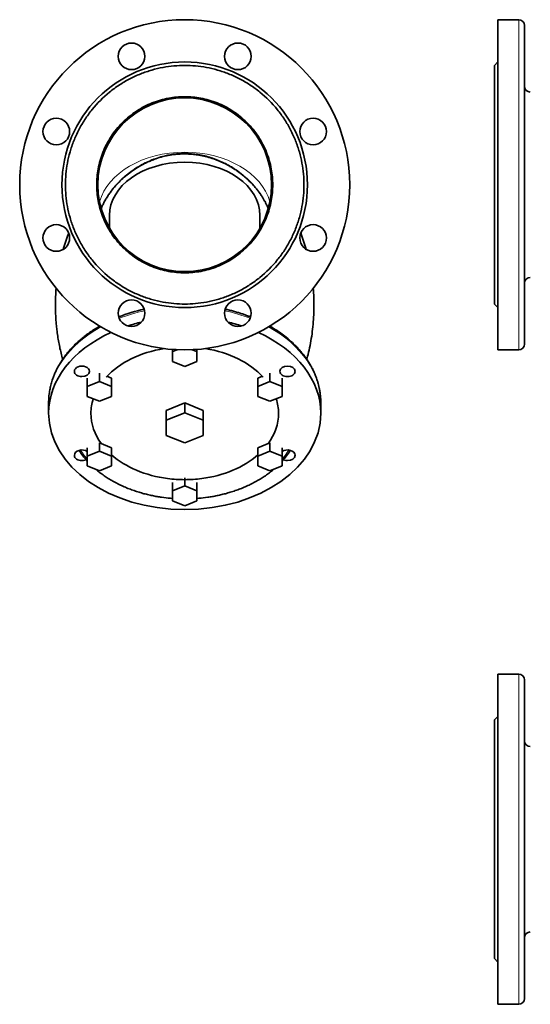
# Model space of a CAD drawing. Extents: x 3366 to 4200, y 341 to 1082.
# Tile 1 of 8: x 3366 to 3587, y 341 to 766. Entities that reach past the tile are written whole.
import ezdxf

# ---------------------------------------------------------------- set-up
doc = ezdxf.new("R2010")
doc.units = 0

msp = doc.modelspace()

# ---------------------------------------------------------------- linework, layer by layer
at = {"color": 7, "lineweight": 35, "ltscale": 0.014412}
msp.add_line((3572.74, 766.01), (3572.74, 765.72), dxfattribs=at)
at = {"color": 7, "lineweight": 35, "ltscale": 0.45}
for p, q in [((3572.74, 766.01), (3581.74, 766.01)), ((3572.74, 623.51), (3581.74, 623.51)), ((3572.74, 483.55), (3581.74, 483.55)), ((3572.74, 341.05), (3581.74, 341.05))]:
    msp.add_line(p, q, dxfattribs=at)
at = {"color": 7, "lineweight": 35, "ltscale": 0.045064}
for p, q in [((3572.74, 765.72), (3572.74, 764.82)), ((3572.74, 624.7), (3572.74, 623.8)), ((3572.74, 342.24), (3572.74, 341.34))]:
    msp.add_line(p, q, dxfattribs=at)
at = {"color": 7, "lineweight": 13}
for p, q in [((3581.74, 766.01), (3581.74, 694.76)), ((3581.74, 694.76), (3581.74, 623.51)), ((3581.74, 483.55), (3581.74, 412.3)), ((3581.74, 412.3), (3581.74, 341.05))]:
    msp.add_line(p, q, dxfattribs=at)
at = {"color": 7, "lineweight": 35, "ltscale": 0.078043}
for p, q in [((3572.74, 764.82), (3572.74, 763.26)), ((3572.74, 626.26), (3572.74, 624.7))]:
    msp.add_line(p, q, dxfattribs=at)
at = {"color": 7, "lineweight": 35, "ltscale": 0.112613}
for p, q in [((3572.74, 763.26), (3572.74, 761)), ((3572.74, 628.51), (3572.74, 626.26)), ((3572.74, 480.8), (3572.74, 478.55)), ((3572.74, 346.05), (3572.74, 343.8))]:
    msp.add_line(p, q, dxfattribs=at)
at = {"color": 7, "lineweight": 35, "ltscale": 0.147859}
for p, q in [((3572.74, 761), (3572.74, 758.05)), ((3572.74, 631.47), (3572.74, 628.51)), ((3572.74, 478.55), (3572.74, 475.59)), ((3572.74, 349.01), (3572.74, 346.05))]:
    msp.add_line(p, q, dxfattribs=at)
at = {"color": 7, "lineweight": 35, "ltscale": 0.030421}
for p, q in [((3584.24, 763.51), (3584.24, 762.9)), ((3584.24, 626.62), (3584.24, 626.01))]:
    msp.add_line(p, q, dxfattribs=at)
at = {"color": 7, "lineweight": 35, "ltscale": 0.10708}
for p, q in [((3584.24, 762.9), (3584.24, 760.76)), ((3584.24, 628.76), (3584.24, 626.62))]:
    msp.add_line(p, q, dxfattribs=at)
at = {"color": 7, "lineweight": 35, "ltscale": 0.090451}
for p, q in [((3584.24, 760.76), (3584.24, 758.95)), ((3584.24, 630.57), (3584.24, 628.76))]:
    msp.add_line(p, q, dxfattribs=at)
at = {"color": 7, "lineweight": 35, "ltscale": 0.182716}
for p, q in [((3572.74, 758.05), (3572.74, 754.39)), ((3572.74, 635.12), (3572.74, 631.47)), ((3572.74, 475.59), (3572.74, 471.94)), ((3572.74, 352.67), (3572.74, 349.01))]:
    msp.add_line(p, q, dxfattribs=at)
at = {"color": 7, "lineweight": 35, "ltscale": 0.119662}
for p, q in [((3584.24, 758.95), (3584.24, 756.55)), ((3584.24, 632.96), (3584.24, 630.57))]:
    msp.add_line(p, q, dxfattribs=at)
at = {"color": 7, "lineweight": 35, "ltscale": 0.152202}
for p, q in [((3584.24, 756.55), (3584.24, 753.51)), ((3584.24, 636), (3584.24, 632.96))]:
    msp.add_line(p, q, dxfattribs=at)
at = {"color": 7, "lineweight": 35, "ltscale": 0.216037}
msp.add_line((3572.74, 754.39), (3572.74, 750.07), dxfattribs=at)
at = {"color": 7, "lineweight": 35, "ltscale": 0.187686}
for p, q in [((3584.24, 753.51), (3584.24, 749.76)), ((3584.24, 639.76), (3584.24, 636))]:
    msp.add_line(p, q, dxfattribs=at)
at = {"color": 7, "lineweight": 35, "ltscale": 0.246689}
msp.add_line((3572.74, 750.07), (3572.74, 745.14), dxfattribs=at)
at = {"color": 7, "lineweight": 35, "ltscale": 0.22541}
for p, q in [((3584.24, 749.76), (3584.24, 745.25)), ((3584.24, 644.27), (3584.24, 639.76))]:
    msp.add_line(p, q, dxfattribs=at)
at = {"color": 7, "lineweight": 35, "ltscale": 0.106066}
for p, q in [((3571.24, 746.26), (3572.74, 747.76)), ((3571.24, 643.26), (3572.74, 641.76)), ((3571.24, 463.8), (3572.74, 465.3)), ((3571.24, 360.8), (3572.74, 359.3))]:
    msp.add_line(p, q, dxfattribs=at)
at = {"color": 7, "lineweight": 35}
for p, q in [((3571.24, 746.26), (3571.24, 694.76)), ((3571.24, 694.76), (3571.24, 643.26)), ((3571.24, 463.8), (3571.24, 360.8)), ((3584.24, 431.55), (3584.24, 421.43)), ((3572.74, 418.7), (3572.74, 405.9)), ((3584.24, 403.18), (3584.24, 393.05))]:
    msp.add_line(p, q, dxfattribs=at)
at = {"color": 7, "lineweight": 35, "ltscale": 0.273628}
for p, q in [((3572.74, 745.14), (3572.74, 739.67)), ((3572.74, 649.85), (3572.74, 644.38)), ((3572.74, 462.68), (3572.74, 457.21)), ((3572.74, 367.39), (3572.74, 361.92))]:
    msp.add_line(p, q, dxfattribs=at)
at = {"color": 7, "lineweight": 35, "ltscale": 0.264316}
for p, q in [((3584.24, 745.25), (3584.24, 739.96)), ((3584.24, 649.55), (3584.24, 644.27))]:
    msp.add_line(p, q, dxfattribs=at)
at = {"color": 7, "lineweight": 35, "ltscale": 0.296002}
for p, q in [((3572.74, 739.67), (3572.74, 733.75)), ((3572.74, 655.77), (3572.74, 649.85)), ((3572.74, 457.21), (3572.74, 451.29)), ((3572.74, 373.31), (3572.74, 367.39))]:
    msp.add_line(p, q, dxfattribs=at)
at = {"color": 7, "lineweight": 35, "ltscale": 0.302979}
for p, q in [((3584.24, 739.96), (3584.24, 733.9)), ((3584.24, 655.61), (3584.24, 649.55))]:
    msp.add_line(p, q, dxfattribs=at)
at = {"color": 7, "lineweight": 35, "ltscale": 0.313199}
for p, q in [((3572.74, 733.75), (3572.74, 727.48)), ((3572.74, 662.03), (3572.74, 655.77))]:
    msp.add_line(p, q, dxfattribs=at)
at = {"color": 7, "lineweight": 35, "ltscale": 0.339648}
for p, q in [((3584.24, 733.9), (3584.24, 727.11)), ((3584.24, 662.4), (3584.24, 655.61))]:
    msp.add_line(p, q, dxfattribs=at)
at = {"color": 7, "lineweight": 35, "ltscale": 0.324898}
msp.add_line((3572.74, 727.48), (3572.74, 720.98), dxfattribs=at)
at = {"color": 7, "lineweight": 35, "ltscale": 0.372365}
msp.add_line((3584.24, 727.11), (3584.24, 719.66), dxfattribs=at)
at = {"color": 7, "lineweight": 35, "ltscale": 0.331087}
msp.add_line((3572.74, 720.98), (3572.74, 714.36), dxfattribs=at)
at = {"color": 7, "lineweight": 35, "ltscale": 0.399129}
msp.add_line((3584.24, 719.66), (3584.24, 711.68), dxfattribs=at)
at = {"color": 7, "lineweight": 35, "ltscale": 0.332007}
for p, q in [((3572.74, 714.36), (3572.74, 707.72)), ((3572.74, 431.91), (3572.74, 425.27)), ((3572.74, 399.34), (3572.74, 392.7))]:
    msp.add_line(p, q, dxfattribs=at)
at = {"color": 7, "lineweight": 35, "ltscale": 0.418138}
for p, q in [((3584.24, 711.68), (3584.24, 703.32)), ((3584.24, 686.2), (3584.24, 677.83))]:
    msp.add_line(p, q, dxfattribs=at)
at = {"color": 7, "lineweight": 35, "ltscale": 0.328136}
for p, q in [((3572.74, 707.72), (3572.74, 701.16)), ((3572.74, 425.27), (3572.74, 418.7))]:
    msp.add_line(p, q, dxfattribs=at)
at = {"color": 7, "lineweight": 35, "ltscale": 0.428014}
msp.add_line((3584.24, 703.32), (3584.24, 694.76), dxfattribs=at)
at = {"color": 7, "lineweight": 35, "ltscale": 0.320111}
msp.add_line((3572.74, 701.16), (3572.74, 694.76), dxfattribs=at)
at = {"color": 7, "lineweight": 35, "ltscale": 0.320109}
msp.add_line((3572.74, 694.76), (3572.74, 688.36), dxfattribs=at)
at = {"color": 7, "lineweight": 35, "ltscale": 0.428012}
msp.add_line((3584.24, 694.76), (3584.24, 686.2), dxfattribs=at)
at = {"color": 7, "lineweight": 35, "ltscale": 0.005003}
msp.add_line((3474.74, 690.2), (3474.75, 690.3), dxfattribs=at)
at = {"color": 7, "lineweight": 35, "ltscale": 0.328139}
for p, q in [((3572.74, 688.36), (3572.74, 681.79)), ((3572.74, 405.9), (3572.74, 399.34))]:
    msp.add_line(p, q, dxfattribs=at)
at = {"color": 7, "lineweight": 35, "ltscale": 0.274693}
msp.add_line((3405.02, 681.54), (3405.02, 676.05), dxfattribs=at)
at = {"color": 7, "lineweight": 35, "ltscale": 0.274716}
msp.add_line((3470.02, 681.54), (3470.02, 676.05), dxfattribs=at)
at = {"color": 7, "lineweight": 35, "ltscale": 0.332008}
msp.add_line((3572.74, 681.79), (3572.74, 675.15), dxfattribs=at)
at = {"color": 7, "lineweight": 35, "ltscale": 0.399128}
msp.add_line((3584.24, 677.83), (3584.24, 669.85), dxfattribs=at)
at = {"color": 7, "lineweight": 35, "ltscale": 0.331085}
msp.add_line((3572.74, 675.15), (3572.74, 668.53), dxfattribs=at)
at = {"color": 7, "lineweight": 35, "ltscale": 0.324899}
for p, q in [((3572.74, 668.53), (3572.74, 662.03)), ((3572.74, 445.03), (3572.74, 438.53)), ((3572.74, 386.07), (3572.74, 379.58))]:
    msp.add_line(p, q, dxfattribs=at)
at = {"color": 7, "lineweight": 35, "ltscale": 0.372366}
msp.add_line((3584.24, 669.85), (3584.24, 662.4), dxfattribs=at)
at = {"color": 7, "lineweight": 35, "ltscale": 0.246688}
for p, q in [((3572.74, 644.38), (3572.74, 639.44)), ((3572.74, 467.62), (3572.74, 462.68)), ((3572.74, 361.92), (3572.74, 356.99))]:
    msp.add_line(p, q, dxfattribs=at)
at = {"color": 7, "lineweight": 35, "ltscale": 0.216039}
for p, q in [((3572.74, 639.44), (3572.74, 635.12)), ((3572.74, 471.94), (3572.74, 467.62)), ((3572.74, 356.99), (3572.74, 352.67))]:
    msp.add_line(p, q, dxfattribs=at)
at = {"color": 7, "lineweight": 35, "ltscale": 0.046703}
for p, q in [((3432.27, 623.7), (3432.27, 622.77)), ((3442.77, 622.77), (3442.77, 623.7))]:
    msp.add_line(p, q, dxfattribs=at)
at = {"color": 7, "lineweight": 35, "ltscale": 0.107779}
for p, q in [((3432.27, 622.77), (3434.26, 623.58)), ((3440.77, 623.58), (3442.77, 622.77))]:
    msp.add_line(p, q, dxfattribs=at)
at = {"color": 7, "lineweight": 35, "ltscale": 0.21433}
for p, q in [((3432.27, 618.48), (3432.27, 622.77)), ((3442.77, 622.77), (3442.77, 618.48)), ((3395.46, 603.45), (3395.46, 607.74)), ((3405.96, 607.74), (3405.96, 603.45)), ((3469.07, 603.45), (3469.07, 607.74)), ((3479.57, 607.74), (3479.57, 603.45)), ((3432.27, 558.38), (3432.27, 562.66)), ((3442.77, 562.66), (3442.77, 558.38))]:
    msp.add_line(p, q, dxfattribs=at)
at = {"color": 7, "lineweight": 35, "ltscale": 0.014411}
for p, q in [((3572.74, 623.8), (3572.74, 623.51)), ((3572.74, 483.55), (3572.74, 483.26)), ((3572.74, 341.34), (3572.74, 341.05))]:
    msp.add_line(p, q, dxfattribs=at)
at = {"color": 7, "lineweight": 35, "ltscale": 0.283533}
for p, q in [((3437.52, 616.34), (3432.27, 618.48)), ((3442.77, 618.48), (3437.52, 616.34)), ((3395.46, 607.74), (3400.71, 609.88)), ((3400.71, 609.88), (3405.96, 607.74)), ((3469.07, 607.74), (3474.32, 609.88)), ((3474.32, 609.88), (3479.57, 607.74)), ((3405.96, 581.22), (3400.71, 583.37)), ((3474.32, 583.37), (3469.07, 581.22)), ((3432.27, 562.66), (3437.52, 564.81)), ((3437.52, 564.81), (3442.77, 562.66))]:
    msp.add_line(p, q, dxfattribs=at)
at = {"color": 7, "lineweight": 35, "ltscale": 0.176776}
for p, q in [((3400.71, 609.88), (3400.71, 613.42)), ((3474.32, 613.42), (3474.32, 609.88)), ((3395.46, 577.69), (3395.46, 581.22)), ((3405.96, 577.69), (3405.96, 581.22)), ((3469.07, 577.69), (3469.07, 581.22)), ((3479.57, 581.22), (3479.57, 577.69))]:
    msp.add_line(p, q, dxfattribs=at)
at = {"color": 7, "lineweight": 35, "ltscale": 0.110425}
for p, q in [((3405.96, 611.28), (3403.92, 612.11)), ((3471.12, 612.11), (3469.07, 611.28))]:
    msp.add_line(p, q, dxfattribs=at)
at = {"color": 7, "lineweight": 35, "ltscale": 0.176777}
for p, q in [((3395.46, 607.74), (3395.46, 611.28)), ((3405.96, 607.74), (3405.96, 611.28)), ((3469.07, 607.74), (3469.07, 611.28)), ((3479.57, 607.74), (3479.57, 611.28)), ((3400.71, 579.83), (3400.71, 583.37)), ((3474.32, 579.83), (3474.32, 583.37)), ((3432.27, 562.66), (3432.27, 566.2)), ((3437.52, 564.81), (3437.52, 568.34)), ((3442.77, 562.66), (3442.77, 566.2))]:
    msp.add_line(p, q, dxfattribs=at)
at = {"color": 7, "lineweight": 35, "ltscale": 0.283532}
for p, q in [((3400.71, 601.31), (3395.46, 603.45)), ((3405.96, 603.45), (3400.71, 601.31)), ((3474.32, 601.31), (3469.07, 603.45)), ((3479.57, 603.45), (3474.32, 601.31)), ((3395.46, 577.69), (3400.71, 579.83)), ((3400.71, 579.83), (3405.96, 577.69)), ((3469.07, 577.69), (3474.32, 579.83)), ((3474.32, 579.83), (3479.57, 577.69)), ((3400.71, 571.26), (3395.46, 573.4)), ((3405.96, 573.4), (3400.71, 571.26)), ((3474.32, 571.26), (3469.07, 573.4)), ((3479.57, 573.4), (3474.32, 571.26)), ((3437.52, 556.23), (3432.27, 558.38)), ((3442.77, 558.38), (3437.52, 556.23))]:
    msp.add_line(p, q, dxfattribs=at)
at = {"color": 7, "lineweight": 35, "ltscale": 0.22981}
for p, q in [((3378.77, 600.72), (3378.77, 596.12)), ((3496.27, 600.72), (3496.27, 596.12))]:
    msp.add_line(p, q, dxfattribs=at)
at = {"color": 7, "lineweight": 35, "ltscale": 0.432049}
for p, q in [((3437.52, 600.64), (3429.52, 597.37)), ((3445.52, 597.37), (3437.52, 600.64)), ((3437.52, 596.4), (3429.52, 593.13)), ((3445.52, 593.13), (3437.52, 596.4)), ((3429.52, 586.6), (3437.52, 583.33)), ((3437.52, 583.33), (3445.52, 586.6))]:
    msp.add_line(p, q, dxfattribs=at)
at = {"color": 7, "lineweight": 35, "ltscale": 0.212132}
for p, q in [((3437.52, 596.4), (3437.52, 600.64)), ((3429.52, 593.13), (3429.52, 597.37)), ((3445.52, 597.37), (3445.52, 593.13))]:
    msp.add_line(p, q, dxfattribs=at)
at = {"color": 7, "lineweight": 35, "ltscale": 0.326599}
for p, q in [((3429.52, 593.13), (3429.52, 586.6)), ((3445.52, 586.6), (3445.52, 593.13))]:
    msp.add_line(p, q, dxfattribs=at)
at = {"color": 7, "lineweight": 35, "ltscale": 0.214331}
for p, q in [((3395.46, 573.4), (3395.46, 577.69)), ((3405.96, 577.69), (3405.96, 573.4)), ((3469.07, 573.4), (3469.07, 577.69)), ((3479.57, 577.69), (3479.57, 573.4))]:
    msp.add_line(p, q, dxfattribs=at)
at = {"color": 7, "lineweight": 35, "ltscale": 0.045065}
msp.add_line((3572.74, 483.26), (3572.74, 482.36), dxfattribs=at)
at = {"color": 7, "lineweight": 35, "ltscale": 0.078042}
for p, q in [((3572.74, 482.36), (3572.74, 480.8)), ((3572.74, 343.8), (3572.74, 342.24))]:
    msp.add_line(p, q, dxfattribs=at)
at = {"color": 7, "lineweight": 35, "ltscale": 0.026751}
msp.add_line((3584.24, 481.05), (3584.24, 480.52), dxfattribs=at)
at = {"color": 7, "lineweight": 35, "ltscale": 0.079018}
for p, q in [((3584.24, 480.52), (3584.24, 478.94)), ((3584.24, 345.67), (3584.24, 344.09))]:
    msp.add_line(p, q, dxfattribs=at)
at = {"color": 7, "lineweight": 35, "ltscale": 0.127721}
for p, q in [((3584.24, 478.94), (3584.24, 476.38)), ((3584.24, 348.22), (3584.24, 345.67))]:
    msp.add_line(p, q, dxfattribs=at)
at = {"color": 7, "lineweight": 35, "ltscale": 0.170921}
for p, q in [((3584.24, 476.38), (3584.24, 472.96)), ((3584.24, 351.64), (3584.24, 348.22))]:
    msp.add_line(p, q, dxfattribs=at)
at = {"color": 7, "lineweight": 35, "ltscale": 0.207243}
for p, q in [((3584.24, 472.96), (3584.24, 468.82)), ((3584.24, 355.78), (3584.24, 351.64))]:
    msp.add_line(p, q, dxfattribs=at)
at = {"color": 7, "lineweight": 35, "ltscale": 0.235947}
for p, q in [((3584.24, 468.82), (3584.24, 464.1)), ((3584.24, 360.5), (3584.24, 355.78))]:
    msp.add_line(p, q, dxfattribs=at)
at = {"color": 7, "lineweight": 35, "ltscale": 0.256905}
for p, q in [((3584.24, 464.1), (3584.24, 458.96)), ((3584.24, 365.64), (3584.24, 360.5))]:
    msp.add_line(p, q, dxfattribs=at)
at = {"color": 7, "lineweight": 35, "ltscale": 0.270491}
for p, q in [((3584.24, 458.96), (3584.24, 453.55)), ((3584.24, 371.05), (3584.24, 365.64))]:
    msp.add_line(p, q, dxfattribs=at)
at = {"color": 7, "lineweight": 35, "ltscale": 0.313198}
for p, q in [((3572.74, 451.29), (3572.74, 445.03)), ((3572.74, 379.58), (3572.74, 373.31))]:
    msp.add_line(p, q, dxfattribs=at)
at = {"color": 7, "lineweight": 35, "ltscale": 0.277448}
for p, q in [((3584.24, 453.55), (3584.24, 448)), ((3584.24, 376.6), (3584.24, 371.05))]:
    msp.add_line(p, q, dxfattribs=at)
at = {"color": 7, "lineweight": 35, "ltscale": 0.278731}
msp.add_line((3584.24, 448), (3584.24, 442.43), dxfattribs=at)
at = {"color": 7, "lineweight": 35, "ltscale": 0.275385}
for p, q in [((3584.24, 442.43), (3584.24, 436.92)), ((3584.24, 387.68), (3584.24, 382.17))]:
    msp.add_line(p, q, dxfattribs=at)
at = {"color": 7, "lineweight": 35, "ltscale": 0.331086}
for p, q in [((3572.74, 438.53), (3572.74, 431.91)), ((3572.74, 392.7), (3572.74, 386.07))]:
    msp.add_line(p, q, dxfattribs=at)
at = {"color": 7, "lineweight": 35, "ltscale": 0.268436}
for p, q in [((3584.24, 436.92), (3584.24, 431.55)), ((3584.24, 393.05), (3584.24, 387.68))]:
    msp.add_line(p, q, dxfattribs=at)
at = {"color": 7, "lineweight": 35, "ltscale": 0.456309}
for p, q in [((3584.24, 421.43), (3584.24, 412.3)), ((3584.24, 412.3), (3584.24, 403.18))]:
    msp.add_line(p, q, dxfattribs=at)
at = {"color": 7, "lineweight": 35, "ltscale": 0.278732}
msp.add_line((3584.24, 382.17), (3584.24, 376.6), dxfattribs=at)
at = {"color": 7, "lineweight": 35, "ltscale": 0.020043}
msp.add_line((3584.24, 344.09), (3584.24, 343.69), dxfattribs=at)
at = {"color": 7, "lineweight": 35, "ltscale": 0.006725}
msp.add_line((3584.24, 343.69), (3584.24, 343.55), dxfattribs=at)
at = {"color": 7, "lineweight": 35, "ltscale": 0.000274}
msp.add_line((3584.24, 343.56), (3584.24, 343.55), dxfattribs=at)
at = {"color": 7, "lineweight": 35, "ltscale": 0.000291}
msp.add_line((3584.24, 343.55), (3584.24, 343.56), dxfattribs=at)
at = {"color": 7, "lineweight": 13}
msp.add_lwpolyline([(3437.52, 708.38), (3436.8, 708.38), (3436.09, 708.35), (3435.38, 708.32), (3434.67, 708.27), (3433.96, 708.21), (3433.25, 708.14), (3432.55, 708.05), (3431.84, 707.95), (3431.24, 707.85), (3430.64, 707.74), (3430.04, 707.62), (3429.45, 707.5), (3429.05, 707.4), (3428.65, 707.31), (3427.86, 707.11), (3427.08, 706.89), (3426.32, 706.66), (3425.57, 706.42), (3424.83, 706.16), (3424.09, 705.89), (3423.36, 705.6), (3422.63, 705.3), (3421.91, 704.99), (3421.19, 704.66), (3420.49, 704.32), (3419.79, 703.96), (3419.09, 703.59), (3418.45, 703.23), (3417.81, 702.86), (3417.18, 702.48), (3416.47, 702.03), (3415.77, 701.57), (3415.08, 701.1), (3414.4, 700.61), (3413.74, 700.11), (3413.08, 699.6), (3412.44, 699.08), (3411.81, 698.55), (3411.24, 698.05), (3410.69, 697.55), (3410.14, 697.04), (3409.61, 696.52), (3409.04, 695.95), (3408.48, 695.36), (3407.94, 694.77), (3407.41, 694.17), (3406.9, 693.56), (3406.4, 692.95), (3405.91, 692.33), (3405.45, 691.71), (3404.99, 691.07), (3404.61, 690.52), (3404.24, 689.95), (3404.03, 689.62), (3403.82, 689.29), (3403.62, 688.96), (3403.43, 688.63), (3403.14, 688.13), (3402.87, 687.63), (3402.6, 687.13), (3402.35, 686.63), (3402.1, 686.11), (3401.86, 685.59), (3401.64, 685.07), (3401.43, 684.55)], dxfattribs=at)
at = {"color": 7, "lineweight": 35}
for points in [[(3401.45, 684.5), (3401.6, 684.86), (3401.75, 685.23), (3401.91, 685.58), (3402.07, 685.94), (3402.24, 686.29), (3402.41, 686.64), (3402.6, 687.01), (3402.79, 687.38), (3403.02, 687.8), (3403.26, 688.21), (3403.5, 688.62), (3403.74, 689.03), (3404.01, 689.45), (3404.27, 689.86), (3404.52, 690.24), (3404.78, 690.62), (3405.03, 690.97), (3405.29, 691.33), (3405.76, 691.96), (3406.2, 692.53), (3406.66, 693.11), (3407.14, 693.67), (3407.63, 694.24), (3408.13, 694.8), (3408.65, 695.35), (3409.18, 695.9), (3409.72, 696.44), (3410.28, 696.97), (3410.85, 697.49), (3411.43, 698.01), (3412.02, 698.52), (3412.63, 699.02), (3413.24, 699.5), (3413.87, 699.98), (3414.5, 700.45), (3415.15, 700.91), (3415.8, 701.35), (3416.47, 701.79), (3417.14, 702.21), (3417.83, 702.62), (3418.52, 703.02), (3419.22, 703.4), (3419.67, 703.64), (3420.12, 703.87), (3420.63, 704.13), (3421.15, 704.38), (3421.63, 704.6), (3422.11, 704.81), (3422.58, 705.01), (3423.06, 705.21), (3423.54, 705.41), (3424.02, 705.59), (3424.52, 705.78), (3425.02, 705.96), (3425.41, 706.09), (3425.79, 706.22), (3426.56, 706.46), (3427.32, 706.68), (3428.09, 706.89), (3428.86, 707.08), (3429.64, 707.25), (3430.42, 707.41), (3431.2, 707.55), (3431.98, 707.68), (3432.77, 707.79), (3433.56, 707.88), (3434.35, 707.95), (3435.14, 708.01), (3435.93, 708.06), (3436.72, 708.08), (3437.52, 708.09)], [(3459.53, 701.15), (3459.23, 701.35), (3458.93, 701.55), (3458.62, 701.75), (3458.31, 701.95), (3458, 702.14), (3457.69, 702.33), (3457.37, 702.52), (3457.06, 702.71), (3456.74, 702.89), (3456.42, 703.07), (3456.1, 703.25), (3455.78, 703.42), (3455.45, 703.6), (3455.13, 703.76), (3454.8, 703.93), (3454.47, 704.09), (3454.14, 704.25), (3453.81, 704.41), (3453.47, 704.56), (3453.14, 704.72), (3452.8, 704.86), (3452.47, 705.01), (3452.13, 705.15), (3451.79, 705.29), (3451.45, 705.43), (3451.1, 705.56), (3450.76, 705.69), (3450.42, 705.81), (3450.07, 705.94), (3449.72, 706.06), (3449.37, 706.17), (3449.03, 706.28), (3448.68, 706.39), (3448.32, 706.5), (3447.97, 706.6), (3447.62, 706.7), (3447.27, 706.8), (3446.91, 706.89), (3446.56, 706.98), (3446.2, 707.07), (3445.85, 707.15), (3445.49, 707.23), (3445.13, 707.31), (3444.77, 707.38), (3444.41, 707.45), (3444.05, 707.51), (3443.69, 707.58), (3443.33, 707.63), (3442.97, 707.69), (3442.61, 707.74), (3442.25, 707.79), (3441.88, 707.83), (3441.52, 707.87), (3441.16, 707.91), (3440.8, 707.94), (3440.43, 707.98), (3440.07, 708), (3439.7, 708.02), (3439.34, 708.04), (3438.98, 708.06), (3438.61, 708.07), (3438.25, 708.08), (3437.88, 708.09), (3437.52, 708.09)], [(3473.59, 684.5), (3473.49, 684.73), (3473.39, 684.97), (3473.29, 685.21), (3473.19, 685.44), (3473.08, 685.68), (3472.97, 685.92), (3472.86, 686.16), (3472.74, 686.41), (3472.6, 686.68), (3472.47, 686.94), (3472.33, 687.21), (3472.19, 687.47), (3472.04, 687.74), (3471.89, 688), (3471.74, 688.27), (3471.59, 688.54), (3471.43, 688.8), (3471.26, 689.07), (3471.1, 689.34), (3470.93, 689.6), (3470.76, 689.87), (3470.58, 690.13), (3470.39, 690.42), (3470.19, 690.7), (3469.98, 691.01), (3469.76, 691.31), (3469.52, 691.64), (3469.28, 691.96), (3469.02, 692.3), (3468.75, 692.64), (3468.48, 692.97), (3468.21, 693.3), (3467.93, 693.64), (3467.64, 693.96), (3467.36, 694.29), (3467.06, 694.62), (3466.76, 694.95), (3466.46, 695.27), (3466.15, 695.59), (3465.84, 695.91), (3465.53, 696.22), (3465.21, 696.54), (3464.88, 696.85), (3464.55, 697.16), (3464.22, 697.46), (3463.88, 697.76), (3463.54, 698.07), (3463.19, 698.36), (3462.84, 698.66), (3462.49, 698.95), (3462.13, 699.23), (3461.77, 699.52), (3461.41, 699.8), (3461.04, 700.08), (3460.67, 700.35), (3460.29, 700.62), (3459.92, 700.89), (3459.53, 701.15)], [(3382.01, 650.09), (3381.93, 649.12), (3381.87, 648.12), (3381.82, 647.31), (3381.78, 646.5), (3381.75, 645.8), (3381.73, 645.12), (3381.72, 644.44), (3381.71, 643.75), (3381.7, 643.07), (3381.7, 642.39), (3381.71, 641.7), (3381.72, 641.02), (3381.73, 640.33), (3381.75, 639.65), (3381.78, 638.97), (3381.81, 638.28), (3381.85, 637.6), (3381.89, 636.92), (3381.93, 636.24), (3381.99, 635.56), (3382.07, 634.58), (3382.13, 633.96), (3382.19, 633.34), (3382.26, 632.74), (3382.33, 632.14), (3382.41, 631.51), (3382.49, 630.87), (3382.59, 630.11), (3382.69, 629.44), (3382.8, 628.77), (3382.91, 628.09), (3383.02, 627.42), (3383.14, 626.75), (3383.27, 626.07), (3383.4, 625.41), (3383.53, 624.74), (3383.67, 624.07), (3383.82, 623.4), (3383.97, 622.74), (3384.13, 622.07), (3384.29, 621.41), (3384.46, 620.75), (3384.63, 620.09), (3384.8, 619.43)], [(3490.23, 619.43), (3490.41, 620.11), (3490.59, 620.78), (3490.76, 621.46), (3490.99, 622.45), (3491.22, 623.44), (3491.44, 624.43), (3491.64, 625.42), (3491.83, 626.42), (3492.01, 627.42), (3492.18, 628.43), (3492.34, 629.44), (3492.49, 630.45), (3492.62, 631.47), (3492.75, 632.49), (3492.86, 633.51), (3492.96, 634.53), (3493.05, 635.56), (3493.12, 636.58), (3493.19, 637.61), (3493.24, 638.63), (3493.28, 639.66), (3493.31, 640.69), (3493.33, 641.72), (3493.33, 642.45), (3493.33, 643.18), (3493.32, 643.92), (3493.31, 644.66), (3493.29, 645.4), (3493.27, 646.14), (3493.22, 647.13), (3493.17, 648.12), (3493.1, 649.1), (3493.02, 650.09)], [(3466, 637.72), (3465.66, 637.85), (3465.31, 637.98), (3464.97, 638.12), (3464.62, 638.25), (3464.27, 638.38), (3463.93, 638.5), (3463.58, 638.63), (3463.23, 638.75), (3462.87, 638.87), (3462.52, 638.99), (3462.17, 639.11), (3461.81, 639.23), (3461.46, 639.34), (3461.1, 639.45), (3460.72, 639.57), (3460.35, 639.69), (3459.9, 639.82), (3459.45, 639.95), (3459.01, 640.08), (3458.57, 640.2), (3458.13, 640.32), (3457.69, 640.44), (3457.24, 640.55), (3456.8, 640.66), (3456.35, 640.77), (3455.9, 640.88), (3455.45, 640.98), (3455, 641.09)], [(3400.75, 633.73), (3400.09, 633.34), (3399.43, 632.94), (3398.89, 632.61), (3398.36, 632.27), (3397.87, 631.95), (3397.38, 631.63), (3396.89, 631.3), (3396.41, 630.97), (3395.94, 630.63), (3395.47, 630.29), (3395.01, 629.94), (3394.55, 629.59), (3394.1, 629.24), (3393.65, 628.89), (3393.21, 628.53), (3392.77, 628.16), (3392.35, 627.8), (3391.92, 627.43), (3391.5, 627.05), (3391.09, 626.67), (3390.68, 626.29), (3390.28, 625.91), (3389.89, 625.52), (3389.5, 625.13), (3389.12, 624.74), (3388.75, 624.34), (3388.23, 623.77), (3387.72, 623.19), (3387.33, 622.75), (3386.96, 622.3), (3386.59, 621.84), (3386.24, 621.4), (3385.89, 620.95), (3385.55, 620.49), (3385.21, 620.02), (3384.88, 619.54), (3384.55, 619.05), (3384.25, 618.6), (3383.96, 618.14), (3383.68, 617.69), (3383.41, 617.24), (3383.19, 616.86), (3382.98, 616.48), (3382.77, 616.1), (3382.56, 615.71), (3382.37, 615.33), (3382.18, 614.95), (3381.99, 614.57), (3381.81, 614.18), (3381.63, 613.8), (3381.46, 613.42), (3381.3, 613.03), (3381.14, 612.65), (3380.98, 612.26), (3380.84, 611.87), (3380.69, 611.49), (3380.55, 611.1), (3380.34, 610.47), (3380.14, 609.84), (3379.99, 609.32), (3379.84, 608.79), (3379.71, 608.27), (3379.58, 607.75), (3379.46, 607.23), (3379.36, 606.71), (3379.26, 606.2), (3379.17, 605.68), (3379.07, 605.06), (3378.99, 604.43), (3378.92, 603.81), (3378.87, 603.18), (3378.82, 602.56), (3378.79, 601.94), (3378.77, 601.33), (3378.77, 600.72)], [(3496.27, 600.72), (3496.26, 601.1), (3496.26, 601.47), (3496.25, 601.85), (3496.23, 602.23), (3496.21, 602.6), (3496.18, 602.98), (3496.15, 603.36), (3496.12, 603.73), (3496.07, 604.15), (3496.02, 604.57), (3495.97, 604.99), (3495.91, 605.41), (3495.84, 605.83), (3495.77, 606.24), (3495.69, 606.64), (3495.61, 607.04), (3495.46, 607.7), (3495.31, 608.36), (3495.13, 609.02), (3495.03, 609.36), (3494.93, 609.7), (3494.77, 610.23), (3494.6, 610.75), (3494.43, 611.24), (3494.25, 611.74), (3494.06, 612.23), (3493.86, 612.73), (3493.66, 613.2), (3493.46, 613.68), (3493.25, 614.14), (3493.03, 614.59), (3492.83, 615), (3492.63, 615.41), (3492.45, 615.76), (3492.26, 616.1), (3492.07, 616.45), (3491.88, 616.8), (3491.68, 617.14), (3491.48, 617.48), (3491.27, 617.82), (3491.06, 618.16), (3490.85, 618.5), (3490.63, 618.84), (3490.4, 619.17), (3490.18, 619.51), (3489.95, 619.84), (3489.71, 620.17), (3489.47, 620.5), (3489.23, 620.83), (3488.99, 621.15), (3488.74, 621.48), (3488.48, 621.8), (3488.22, 622.12), (3487.96, 622.44), (3487.7, 622.75), (3487.43, 623.07), (3487.16, 623.38), (3486.88, 623.69), (3486.6, 624), (3486.31, 624.31), (3486.03, 624.61), (3485.74, 624.92), (3485.44, 625.22), (3485.1, 625.56), (3484.76, 625.89), (3484.38, 626.26), (3484, 626.62), (3483.62, 626.97), (3483.23, 627.32), (3482.81, 627.69), (3482.39, 628.05), (3481.84, 628.51), (3481.31, 628.94), (3480.78, 629.37), (3480.24, 629.78), (3479.56, 630.29), (3478.84, 630.81), (3478.11, 631.32), (3477.37, 631.82), (3476.61, 632.31), (3475.85, 632.79), (3475.07, 633.27), (3474.28, 633.73)], [(3432.27, 559.36), (3431.35, 559.44), (3430.42, 559.53), (3429.47, 559.63), (3428.52, 559.75), (3427.55, 559.88), (3427.06, 559.95), (3426.57, 560.03), (3426.07, 560.11), (3425.58, 560.19), (3425.08, 560.28), (3424.57, 560.38), (3424.07, 560.48), (3423.56, 560.58), (3423.05, 560.69), (3422.54, 560.8), (3422.02, 560.92), (3421.5, 561.04), (3420.98, 561.17), (3420.46, 561.3), (3419.93, 561.44), (3419.41, 561.58), (3418.88, 561.73), (3418.35, 561.88), (3417.82, 562.04), (3417.29, 562.21), (3416.75, 562.38), (3416.22, 562.55), (3415.68, 562.74), (3415.15, 562.92), (3414.61, 563.12), (3414.07, 563.32), (3413.53, 563.53), (3412.99, 563.74), (3412.45, 563.96), (3411.91, 564.18), (3411.37, 564.42), (3410.83, 564.66), (3410.29, 564.9), (3409.76, 565.15), (3409.22, 565.41), (3408.68, 565.68), (3408.15, 565.95), (3407.61, 566.23), (3407.08, 566.52), (3406.55, 566.81), (3406.02, 567.11), (3405.5, 567.42), (3405.01, 567.71), (3404.52, 568.02), (3404.06, 568.31), (3403.61, 568.6), (3403.16, 568.9), (3402.71, 569.21), (3402.26, 569.52), (3401.82, 569.84), (3401.38, 570.16), (3400.94, 570.49), (3400.51, 570.82), (3400.08, 571.16), (3399.66, 571.51), (3399.24, 571.86)], [(3442.77, 559.36), (3443.68, 559.44), (3444.61, 559.53), (3445.56, 559.63), (3446.51, 559.75), (3447.48, 559.88), (3447.97, 559.95), (3448.46, 560.03), (3448.96, 560.11), (3449.46, 560.19), (3449.96, 560.28), (3450.46, 560.38), (3450.97, 560.48), (3451.47, 560.58), (3451.99, 560.69), (3452.5, 560.8), (3453.01, 560.92), (3453.53, 561.04), (3454.05, 561.17), (3454.57, 561.3), (3455.1, 561.44), (3455.62, 561.58), (3456.15, 561.73), (3456.68, 561.88), (3457.21, 562.04), (3457.74, 562.21), (3458.28, 562.38), (3458.81, 562.55), (3459.35, 562.74), (3459.89, 562.92), (3460.43, 563.12), (3460.96, 563.32), (3461.5, 563.53), (3462.04, 563.74), (3462.58, 563.96), (3463.12, 564.18), (3463.66, 564.42), (3464.2, 564.66), (3464.74, 564.9), (3465.28, 565.15), (3465.82, 565.41), (3466.35, 565.68), (3466.89, 565.95), (3467.42, 566.23), (3467.95, 566.52), (3468.48, 566.81), (3469.01, 567.11), (3469.53, 567.42), (3470.03, 567.71), (3470.52, 568.02), (3470.97, 568.31), (3471.43, 568.6), (3471.88, 568.9), (3472.33, 569.21), (3472.77, 569.52), (3473.21, 569.84), (3473.65, 570.16), (3474.09, 570.49), (3474.52, 570.82), (3474.95, 571.16), (3475.37, 571.51), (3475.79, 571.86)]]:
    msp.add_lwpolyline(points, dxfattribs=at)
for centre, radius in [((3437.52, 694.76), 71.25), ((3414.56, 750.19), 5.75), ((3460.48, 750.19), 5.75), ((3437.52, 694.76), 53), ((3437.52, 694.76), 37.5), ((3382.08, 717.72), 5.75), ((3492.95, 717.72), 5.75), ((3382.08, 671.8), 5.75), ((3492.95, 671.8), 5.75), ((3414.56, 639.32), 5.75), ((3460.48, 639.32), 5.75)]:
    msp.add_circle(centre, radius, dxfattribs=at)
for centre, radius, start, end in [((3581.74, 763.51), 2.5, 0, 90), ((3437.51, 694.77), 51.48, 105.9707, 111.5991), ((3437.51, 694.77), 51.49, 100.4836, 105.9722), ((3437.52, 694.77), 51.49, 95.1547, 100.4848), ((3437.52, 694.76), 51.5, 84.8447, 95.1553), ((3437.52, 694.77), 51.49, 79.5151, 84.8454), ((3437.52, 694.77), 51.49, 74.0277, 79.5166), ((3437.52, 694.77), 51.48, 68.4008, 74.0295), ((3437.51, 694.77), 51.48, 117.3407, 123.1768), ((3437.51, 694.77), 51.48, 111.5974, 117.3426), ((3437.52, 694.77), 51.48, 62.6574, 68.4027), ((3437.53, 694.77), 51.48, 56.8232, 62.6593), ((3437.51, 694.77), 51.48, 123.1749, 129.0732), ((3437.53, 694.77), 51.48, 50.9269, 56.8252), ((3586.74, 737.26), 2.5, 180.318, 270), ((3437.52, 694.76), 51.5, 129.072, 140.9279), ((3437.51, 694.77), 37.99, 105.9707, 111.5991), ((3437.51, 694.77), 37.99, 100.4834, 105.9724), ((3437.51, 694.8), 37.96, 89.9946, 100.4896), ((3437.52, 694.8), 37.96, 79.5102, 90.0056), ((3437.52, 694.77), 37.99, 74.0277, 79.5165), ((3437.52, 694.77), 37.99, 68.4009, 74.0292), ((3437.52, 694.76), 51.5, 39.072, 50.9279), ((3437.5, 694.77), 51.48, 140.9269, 146.8252), ((3437.51, 694.77), 37.99, 117.3407, 123.1768), ((3437.51, 694.77), 37.99, 111.5974, 117.3425), ((3437.52, 694.77), 37.99, 62.6574, 68.4026), ((3437.52, 694.77), 37.99, 56.8232, 62.6592), ((3437.53, 694.77), 51.48, 33.1749, 39.0732), ((3437.5, 694.77), 51.48, 146.8232, 152.6593), ((3437.52, 694.76), 38, 129.0722, 140.9279), ((3437.51, 694.77), 37.99, 123.1749, 129.0732), ((3437.52, 694.77), 37.99, 50.9269, 56.825), ((3437.52, 694.76), 38, 39.0722, 50.9279), ((3437.53, 694.77), 51.48, 27.3407, 33.1768), ((3437.5, 694.76), 51.48, 152.6575, 158.4026), ((3437.51, 694.76), 37.99, 140.9269, 146.825), ((3437.53, 694.76), 37.99, 33.1749, 39.0732), ((3437.53, 694.76), 51.48, 21.5974, 27.3426), ((3437.51, 694.76), 37.99, 146.8232, 152.6592), ((3437.53, 694.76), 37.99, 27.3407, 33.1768), ((3437.5, 694.76), 51.48, 158.4008, 164.0295), ((3437.51, 694.76), 37.99, 152.6574, 158.4026), ((3437.53, 694.76), 37.99, 21.5974, 27.3425), ((3437.53, 694.76), 51.48, 15.9707, 21.5991), ((3437.5, 694.76), 51.49, 164.0278, 169.5166), ((3437.51, 694.76), 37.99, 158.4009, 164.0292), ((3437.53, 694.76), 37.99, 15.9707, 21.5991), ((3437.53, 694.76), 51.49, 10.4835, 15.9722), ((3437.5, 694.76), 51.49, 169.5151, 174.8454), ((3437.48, 694.76), 37.96, 169.5103, 180.0055), ((3437.51, 694.76), 37.99, 164.0276, 169.5165), ((3437.53, 694.76), 37.99, 10.4834, 15.9724), ((3437.56, 694.76), 37.96, 359.9943, 10.4899), ((3437.53, 694.76), 51.49, 5.1547, 10.4848), ((3437.5, 694.76), 51.49, 174.844, 180.0008), ((3437.53, 694.76), 51.49, 359.9996, 5.1558), ((3437.49, 694.76), 51.48, 179.9989, 185.1565), ((3437.48, 694.75), 37.96, 179.9943, 190.4899), ((3437.56, 694.75), 37.96, 349.5103, 0.0055), ((3437.54, 694.76), 51.48, 354.8435, 0.0012), ((3437.49, 694.75), 51.47, 185.154, 190.4856), ((3437.54, 694.75), 51.47, 349.5144, 354.8462), ((3437.49, 694.75), 51.47, 190.4827, 195.973), ((3437.51, 694.75), 37.99, 190.4834, 195.9724), ((3437.51, 694.75), 37.99, 195.9707, 201.5991), ((3437.53, 694.75), 37.99, 338.4009, 344.0292), ((3437.53, 694.75), 37.99, 344.0277, 349.5165), ((3437.55, 694.75), 51.47, 344.0269, 349.5174), ((3437.49, 694.75), 51.47, 195.9699, 201.6), ((3437.51, 694.75), 37.99, 201.5974, 207.3425), ((3437.53, 694.75), 37.99, 332.6574, 338.4026), ((3437.55, 694.75), 51.47, 338.4, 344.0303), ((3437.49, 694.74), 51.47, 201.5965, 207.3435), ((3437.51, 694.75), 37.99, 207.3407, 213.1768), ((3437.53, 694.75), 37.99, 326.8232, 332.6592), ((3437.55, 694.74), 51.47, 332.6566, 338.4036), ((3468.03, 643.24), 86.26, 159.1488, 164.094), ((3437.51, 694.75), 37.99, 213.1749, 219.0732), ((3437.53, 694.75), 37.99, 320.9269, 326.825), ((3407, 643.24), 86.27, 15.9068, 20.8511), ((3437.49, 694.74), 51.47, 207.3398, 213.1778), ((3437.52, 694.76), 38, 219.0722, 230.9279), ((3437.52, 694.76), 38, 309.0722, 320.9279), ((3437.55, 694.74), 51.47, 326.8223, 332.6603), ((3437.49, 694.74), 51.47, 213.1739, 219.0741), ((3437.51, 694.75), 37.99, 230.9269, 236.825), ((3437.51, 694.75), 37.99, 236.8232, 242.6592), ((3437.52, 694.75), 37.99, 297.3407, 303.1768), ((3437.52, 694.75), 37.99, 303.175, 309.0731), ((3437.54, 694.74), 51.47, 320.9259, 326.8261), ((3437.52, 694.76), 51.5, 219.072, 230.9279), ((3437.51, 694.75), 37.99, 242.6574, 248.4026), ((3437.51, 694.75), 37.99, 248.4009, 254.0292), ((3437.52, 694.75), 37.99, 285.9707, 291.5991), ((3437.52, 694.75), 37.99, 291.5974, 297.3425), ((3437.52, 694.76), 51.5, 309.072, 320.928), ((3437.5, 694.73), 51.47, 230.9259, 236.8261), ((3437.51, 694.75), 37.99, 254.0277, 259.5165), ((3437.51, 694.72), 37.96, 259.5102, 270.0056), ((3437.52, 694.72), 37.96, 269.9946, 280.4896), ((3437.52, 694.75), 37.99, 280.4834, 285.9724), ((3437.54, 694.73), 51.47, 303.1739, 309.0741), ((3586.74, 652.26), 2.5, 90, 179.682), ((3437.5, 694.73), 51.47, 236.8223, 242.6602), ((3437.53, 694.73), 51.47, 297.3398, 303.1778), ((3437.5, 694.73), 51.47, 242.6567, 248.4035), ((3437.51, 694.73), 51.47, 248.4, 254.0303), ((3437.53, 694.73), 51.47, 285.9698, 291.6), ((3437.53, 694.73), 51.47, 291.5965, 297.3435), ((3437.51, 694.73), 51.47, 254.0269, 259.5174), ((3437.51, 694.73), 51.47, 259.5144, 264.8461), ((3437.52, 694.76), 51.5, 264.8446, 275.1554), ((3437.52, 694.73), 51.47, 275.1539, 280.4857), ((3437.52, 694.73), 51.47, 280.4827, 285.973), ((3581.74, 626.01), 2.5, 270, 0), ((3437.5, 624.34), 56.86, 262.5663, 270.0137), ((3437.53, 624.34), 56.86, 269.9861, 277.4331), ((3581.74, 481.05), 2.5, 0, 90), ((3586.74, 454.8), 2.5, 180, 270), ((3586.74, 369.8), 2.5, 90, 180), ((3581.74, 343.55), 2.5, 270, 0)]:
    msp.add_arc(centre, radius, start, end, dxfattribs=at)
at = {"color": 7, "lineweight": 13}
for centre, radius, start, end in [((3437.51, 671.2), 37.18, 80.9907, 89.988), ((3437.35, 670.27), 38.13, 72.1685, 80.9689), ((3436.83, 668.7), 39.78, 63.6952, 72.1523), ((3436.25, 667.49), 41.13, 59.6291, 63.7163), ((3435.83, 666.78), 41.94, 55.6335, 59.6276), ((3435.55, 666.36), 42.45, 53.188, 55.6315), ((3435.45, 666.23), 42.62, 50.7682, 53.1886), ((3435.5, 666.29), 42.54, 45.9779, 50.7719), ((3436.16, 666.96), 41.6, 41.194, 45.9872), ((3437.78, 668.37), 39.44, 36.3108, 41.2066), ((3440.57, 670.41), 35.99, 31.1877, 36.3288), ((3444.49, 672.76), 31.42, 25.6337, 31.2093), ((3448.35, 674.64), 27.13, 21.4327, 25.595), ((3419.63, 596.95), 31.77, 211.6735, 217.0675), ((3455.41, 596.95), 31.76, 322.9322, 328.3269), ((3421.35, 598.23), 33.92, 217.0384, 220.2296), ((3453.67, 598.24), 33.93, 319.7715, 322.9612)]:
    msp.add_arc(centre, radius, start, end, dxfattribs=at)
for centre, major_axis, start_param, end_param in [((3437.52, 682.31), (-37.5, 0), 3.337269, 6.087505), ((3437.52, 600.72), (58.75, 0), 1.869974, 2.072948), ((3437.52, 600.72), (-58.75, 0), 4.210237, 4.413212), ((3437.52, 600.72), (58.75, 0), 2.235614, 3.141593), ((3437.52, 600.72), (-58.75, 0), 3.141593, 4.047571)]:
    msp.add_ellipse(centre, major_axis=major_axis, ratio=0.707107, start_param=start_param, end_param=end_param, dxfattribs=at)
at = {"color": 7, "lineweight": 35}
for centre, major_axis, ratio, start_param, end_param in [((3437.52, 680.84), (-38.5, 0), 0.707107, 4.712389, 4.781129), ((3437.52, 680.84), (-38.5, 0), 0.707107, 4.64349, 4.712389), ((3437.52, 681.54), (-32.5, 0), 0.707107, 3.141593, 6.283185), ((3437.66, 600.95), (58.77, -0.21), 0.715411, 1.878098, 2.082163), ((3437.52, 596.12), (58.75, 0), 0.707107, 1.893887, 2.003888), ((3437.52, 596.12), (58.75, 0), 0.707107, 1.137705, 1.247706), ((3437.52, 596.12), (58.75, 0), 0.707107, 2.143948, 3.141593), ((3437.52, 596.12), (58.75, 0), 0.707107, 0, 0.997645), ((3437.52, 596.12), (40.5, 0), 0.707107, 1.792015, 2.562564), ((3437.52, 596.12), (40.5, 0), 0.707107, 0.579029, 1.349577), ((3393.13, 614.24), (3.25, 0), 0.707107, 6.283185, 9.424778), ((3481.9, 614.24), (-3.25, 0), 0.707107, 3.141593, 6.281729), ((3393.13, 614.24), (-3.25, 0), 0.707107, 6.283185, 7.853982), ((3393.13, 614.24), (3.25, 0), 0.707107, 4.712389, 6.283185), ((3481.9, 614.24), (-3.25, 0), 0.707107, 6.281729, 7.853982), ((3481.9, 614.24), (-3.25, 0), 0.707107, 1.570796, 3.141593), ((3437.52, 596.12), (40.5, 0), 0.707107, 2.920078, 3.141593), ((3437.52, 596.12), (40.5, 0), 0.707107, 0, 0.221515), ((3437.52, 596.12), (58.75, 0), 0.707107, 3.141593, 6.283185), ((3437.52, 596.12), (40.5, 0), 0.707107, 3.141593, 3.618795), ((3437.52, 596.12), (40.5, 0), 0.707107, 5.805983, 6.283186), ((3393.13, 578), (3.25, 0), 0.707107, 0.772288, 3.141593), ((3393.13, 578), (-3.25, 0), 0.707107, 6.283185, 7.853982), ((3440.53, 596.05), (53.01, 2.2), 0.700088, 3.524632, 3.667625), ((3437.52, 596.12), (40.5, 0), 0.707107, 3.819061, 4.529405), ((3437.52, 596.12), (40.5, 0), 0.707107, 4.895373, 5.605717), ((3481.9, 578), (3.25, 0), 0.707107, 6.283185, 8.652489), ((3434.5, 596.05), (53.01, -2.2), 0.700088, 5.757153, 5.900146), ((3481.9, 578), (3.25, 0), 0.707107, 4.712389, 6.283185), ((3393.13, 578), (3.25, 0), 0.707107, 4.712389, 5.510898), ((3481.9, 578), (-3.25, 0), 0.707107, 0.772289, 1.570796)]:
    msp.add_ellipse(centre, major_axis=major_axis, ratio=ratio, start_param=start_param, end_param=end_param, dxfattribs=at)

doc.saveas('drawing.dxf')
